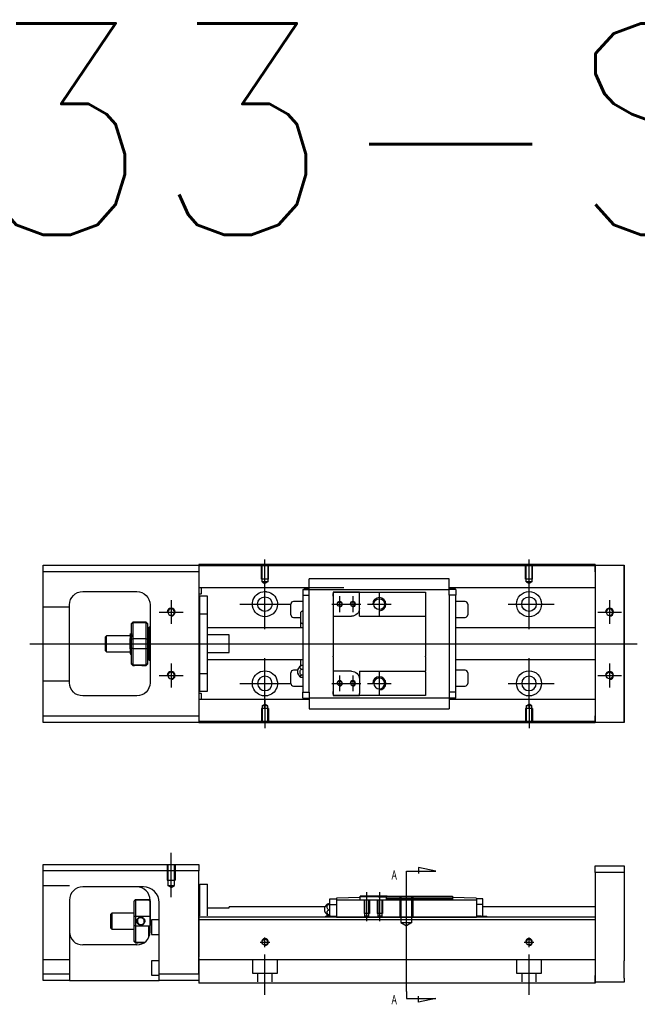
# Model space of a CAD drawing. Header units: millimetres. Extents: x -202 to 3135, y -1537 to 860.
# Tile 14 of 14: x -51 to 183, y -252 to 121. Entities that reach past the tile are written whole.
import ezdxf
from ezdxf.lldxf.tags import DXFTag

# ---------------------------------------------------------------- set-up
doc = ezdxf.new("R2010")
doc.units = ezdxf.units.MM
doc.layers.get('0').update_dxf_attribs({"linetype": 'CONTINUOUS'})
doc.styles.add('CHN', font='msjhbd.ttf')
doc.styles.get("Standard").update_dxf_attribs({"font": 'txt.shx', "height": 0.5})
tags = doc.linetypes.add('DASHED', pattern=[25.72, 12.86, -12.86]).pattern_tags.tags
tags[6:7] = [DXFTag(74, 4), DXFTag(75, 0), DXFTag(340, '0'), DXFTag(46, 0.0), DXFTag(50, 0.0), DXFTag(44, 0.0), DXFTag(45, 0.0)]
tags[4:5] = [DXFTag(74, 4), DXFTag(75, 0), DXFTag(340, '0'), DXFTag(46, 0.0), DXFTag(50, 0.0), DXFTag(44, 0.0), DXFTag(45, 0.0)]
tags = doc.linetypes.add('HIDDEN', pattern=[0.5, 0.25, -0.25]).pattern_tags.tags
tags[6:7] = [DXFTag(74, 4), DXFTag(75, 0), DXFTag(340, '0'), DXFTag(46, 0.0), DXFTag(50, 0.0), DXFTag(44, 0.0), DXFTag(45, 0.0)]
tags[4:5] = [DXFTag(74, 4), DXFTag(75, 0), DXFTag(340, '0'), DXFTag(46, 0.0), DXFTag(50, 0.0), DXFTag(44, 0.0), DXFTag(45, 0.0)]

msp = doc.modelspace()

# ---------------------------------------------------------------- linework, layer by layer
at = {"linetype": 'Continuous'}
for p, q in [((74.42, -85.62), (17.28, -85.62)), ((17.28, -85.62), (17.28, -85.92)), ((167.28, -85.62), (74.42, -85.62)), ((167.28, -85.62), (167.28, -85.92)), ((-41.72, -88.42), (-41.72, -85.92)), ((-41.72, -85.92), (17.28, -85.92)), ((17.28, -88.42), (-41.72, -88.42)), ((-41.72, -142.92), (-41.72, -88.42)), ((17.28, -85.92), (17.28, -88.42)), ((74.29, -86.12), (17.28, -86.12)), ((17.28, -88.42), (17.28, -142.92)), ((167.28, -86.12), (74.29, -86.12)), ((167.28, -88.42), (167.28, -85.92)), ((167.28, -85.92), (178.28, -85.92)), ((167.28, -88.42), (167.28, -142.92)), ((178.28, -85.92), (178.28, -88.42)), ((178.28, -85.92), (178.28, -85.92)), ((178.28, -85.92), (178.28, -85.92)), ((178.28, -85.92), (178.28, -89.73)), ((178.28, -89.73), (178.28, -85.92)), ((178.28, -85.92), (178.28, -89.73)), ((178.28, -88.42), (178.28, -86.92)), ((178.28, -89.73), (178.28, -86.92)), ((178.28, -88.42), (178.28, -142.92)), ((178.28, -142.92), (178.28, -88.42)), ((59.08, -94.77), (59.08, -91.06)), ((112.08, -91.06), (59.08, -91.06)), ((112.08, -91.06), (59.08, -91.06)), ((112.08, -91.19), (112.08, -91.06)), ((112.08, -94.77), (112.08, -91.19)), ((-26.72, -95.92), (-6.22, -95.92)), ((72.15, -94.45), (17.28, -94.45)), ((17.28, -96.73), (18.08, -96.73)), ((18.28, -96.53), (18.28, -94.45)), ((59.08, -94.45), (55.71, -94.45)), ((56.58, -95.1), (56.58, -97.3)), ((56.58, -95.1), (59.08, -95.1)), ((57.23, -94.9), (57.23, -94.45)), ((57.23, -94.9), (59.08, -94.9)), ((59.08, -95.1), (59.08, -94.77)), ((59.08, -96.1), (59.08, -95.1)), ((59.08, -95.1), (112.08, -95.1)), ((59.08, -97.3), (59.08, -96.1)), ((68.08, -96.1), (68.08, -97.6)), ((78.08, -96.1), (68.08, -96.1)), ((68.08, -96.1), (78.08, -96.1)), ((68.08, -97.6), (68.08, -96.6)), ((78.08, -96.1), (103.08, -96.1)), ((78.08, -96.8), (78.08, -96.1)), ((78.08, -102.27), (78.08, -96.8)), ((103.08, -96.1), (103.08, -97.1)), ((167.28, -94.45), (112.08, -94.45)), ((115.45, -94.45), (112.08, -94.45)), ((112.08, -95.1), (112.08, -94.77)), ((114.26, -94.8), (112.08, -94.8)), ((114.58, -95.1), (112.08, -95.1)), ((112.08, -96.1), (112.08, -95.1)), ((112.08, -97.3), (112.08, -96.1)), ((114.26, -94.8), (114.26, -94.45)), ((114.58, -95.1), (114.58, -97.3)), ((20.58, -97.67), (17.58, -97.67)), ((20.58, -97.67), (17.58, -97.67)), ((17.58, -104.36), (17.58, -97.67)), ((17.58, -104.36), (17.58, -97.67)), ((20.58, -104.36), (20.58, -97.67)), ((20.58, -104.36), (20.58, -97.67)), ((56.58, -99.67), (53.08, -99.67)), ((56.58, -97.3), (59.08, -97.3)), ((56.58, -97.3), (56.58, -134.04)), ((59.08, -97.77), (59.08, -97.3)), ((59.08, -97.77), (59.08, -97.34)), ((59.08, -133.56), (59.08, -97.77)), ((68.08, -97.6), (68.08, -105.27)), ((103.08, -97.1), (103.08, -104.97)), ((112.08, -97.3), (112.08, -97.77)), ((114.58, -97.3), (112.08, -97.3)), ((112.08, -97.34), (112.08, -97.77)), ((112.08, -97.77), (112.08, -133.56)), ((114.58, -134.04), (114.58, -97.3)), ((118.08, -99.67), (114.58, -99.67)), ((-31.72, -130.42), (-31.72, -100.92)), ((-1.22, -100.92), (-1.22, -130.42)), ((17.58, -126.98), (17.58, -104.36)), ((17.58, -104.36), (20.58, -104.36)), ((17.58, -126.98), (17.58, -104.36)), ((20.58, -126.98), (20.58, -104.36)), ((20.58, -126.98), (20.58, -104.36)), ((52.08, -104.67), (52.08, -100.67)), ((55.93, -107.59), (55.93, -103.74)), ((78.08, -105.27), (78.08, -102.27)), ((119.08, -100.67), (119.08, -104.67)), ((-7.72, -107.47), (-8.22, -107.97)), ((-8.22, -108.15), (-8.22, -107.97)), ((-2.72, -107.47), (-7.72, -107.47)), ((-7.72, -107.47), (-7.72, -107.7)), ((-7.72, -107.7), (-7.72, -113.74)), ((-2.72, -107.7), (-7.72, -107.7)), ((-2.22, -107.97), (-2.72, -107.47)), ((-2.72, -107.7), (-2.72, -107.47)), ((-2.72, -113.74), (-2.72, -107.7)), ((-2.22, -107.97), (-2.22, -108.15)), ((17.58, -104.92), (17.28, -104.92)), ((17.58, -104.92), (17.28, -104.92)), ((53.08, -105.67), (55.93, -105.67)), ((55.93, -109.67), (55.93, -107.59)), ((55.93, -109.67), (55.93, -107.59)), ((55.93, -109.67), (55.93, -107.59)), ((68.08, -105.27), (68.08, -110.67)), ((68.08, -105.27), (75.08, -105.27)), ((78.08, -105.27), (103.08, -105.27)), ((103.08, -104.97), (103.08, -105.27)), ((103.08, -105.27), (103.08, -110.67)), ((114.58, -105.67), (118.08, -105.67)), ((-8.22, -113.99), (-8.22, -108.15)), ((-2.22, -108.15), (-2.22, -113.99)), ((-1.72, -109.67), (-2.22, -109.67)), ((-1.72, -115.67), (-1.72, -109.67)), ((-1.72, -109.77), (-1.72, -121.57)), ((56.58, -109.67), (20.58, -109.67)), ((68.08, -110.67), (68.08, -110.97)), ((68.08, -110.97), (68.08, -120.37)), ((103.08, -110.67), (103.08, -110.97)), ((103.08, -110.97), (103.08, -120.37)), ((167.28, -109.67), (114.58, -109.67)), ((-17.72, -112.67), (-18.22, -113.17)), ((-18.22, -113.17), (-18.22, -113.17)), ((-18.22, -113.17), (-18.22, -118.17)), ((-8.72, -112.67), (-17.72, -112.67)), ((-17.72, -118.67), (-17.72, -112.67)), ((-8.72, -117.65), (-8.72, -113.7)), ((-8.34, -112.17), (-8.59, -112.17)), ((-8.22, -115.67), (-8.22, -113.99)), ((-7.72, -113.74), (-7.72, -115.67)), ((-7.72, -113.74), (-2.72, -113.74)), ((-2.72, -115.67), (-2.72, -113.74)), ((-2.22, -113.99), (-2.22, -117.35)), ((28.78, -112.35), (20.58, -112.35)), ((28.78, -118.99), (28.78, -112.35)), ((-18.22, -118.17), (-17.72, -118.67)), ((-17.72, -118.67), (-8.72, -118.67)), ((-8.22, -117.35), (-8.22, -115.67)), ((-8.22, -123.18), (-8.22, -117.35)), ((-7.72, -115.67), (-7.72, -117.6)), ((-7.72, -117.6), (-7.72, -123.64)), ((-2.72, -117.6), (-7.72, -117.6)), ((-2.72, -117.6), (-2.72, -115.67)), ((-2.72, -123.64), (-2.72, -117.6)), ((-2.22, -117.35), (-2.22, -123.18)), ((-1.72, -115.67), (-1.72, -121.67)), ((20.58, -118.99), (28.78, -118.99)), ((-8.55, -119.67), (-8.39, -119.67)), ((-2.22, -121.67), (-1.72, -121.67)), ((20.58, -121.67), (56.58, -121.67)), ((55.93, -124), (55.93, -121.67)), ((68.08, -120.67), (68.08, -120.37)), ((68.08, -120.67), (68.08, -126.07)), ((103.08, -120.67), (103.08, -120.37)), ((103.08, -120.67), (103.08, -126.07)), ((114.58, -121.67), (167.28, -121.67)), ((-8.22, -123.37), (-8.22, -123.18)), ((-8.22, -123.37), (-7.72, -123.87)), ((-7.72, -123.64), (-7.72, -123.87)), ((-7.72, -123.64), (-2.72, -123.64)), ((-7.72, -123.87), (-7.22, -123.87)), ((-4.21, -123.87), (-2.72, -123.87)), ((-2.72, -123.87), (-2.22, -123.37)), ((-2.72, -123.87), (-2.72, -123.64)), ((-2.22, -123.18), (-2.22, -123.37)), ((17.28, -126.42), (17.58, -126.42)), ((17.28, -126.42), (17.58, -126.42)), ((52.08, -130.67), (52.08, -126.67)), ((54.63, -125.67), (53.08, -125.67)), ((56.58, -123.87), (56.12, -123.87)), ((56.12, -125.23), (56.58, -125.23)), ((75.08, -126.07), (68.08, -126.07)), ((68.08, -126.07), (68.08, -133.74)), ((78.08, -126.07), (78.08, -129.07)), ((78.08, -126.07), (103.08, -126.07)), ((103.08, -126.37), (103.08, -126.07)), ((103.08, -126.37), (103.08, -134.24)), ((118.08, -125.67), (114.58, -125.67)), ((119.08, -126.67), (119.08, -130.67)), ((17.58, -126.98), (20.58, -126.98)), ((17.58, -133.67), (17.58, -126.98)), ((17.58, -133.67), (17.58, -126.98)), ((20.58, -133.67), (20.58, -126.98)), ((20.58, -133.67), (20.58, -126.98)), ((56.58, -127.52), (56.12, -127.52)), ((56.58, -128.47), (56.12, -128.47)), ((78.08, -129.07), (78.08, -134.54)), ((17.58, -133.67), (20.58, -133.67)), ((17.58, -133.67), (20.58, -133.67)), ((53.08, -131.67), (56.58, -131.67)), ((56.58, -136.24), (56.58, -134.04)), ((56.58, -134.04), (59.08, -134.04)), ((59.08, -134.04), (59.08, -133.56)), ((59.08, -134), (59.08, -133.56)), ((59.08, -134.04), (59.08, -135.24)), ((68.08, -133.74), (68.08, -135.24)), ((68.08, -134.74), (68.08, -133.74)), ((112.08, -133.56), (112.08, -134)), ((112.08, -133.56), (112.08, -134.04)), ((112.08, -134.04), (112.08, -135.24)), ((114.58, -134.04), (112.08, -134.04)), ((114.58, -131.67), (118.08, -131.67)), ((114.58, -136.24), (114.58, -134.04)), ((-6.22, -135.42), (-26.72, -135.42)), ((18.08, -134.51), (17.28, -134.51)), ((59.08, -136.79), (17.28, -136.79)), ((18.28, -136.79), (18.28, -134.71)), ((59.08, -136.79), (56.04, -136.79)), ((56.58, -136.24), (59.08, -136.24)), ((56.89, -136.54), (59.08, -136.54)), ((56.89, -136.54), (56.89, -136.79)), ((59.08, -135.24), (59.08, -136.24)), ((59.08, -136.24), (59.08, -136.57)), ((112.08, -136.24), (59.08, -136.24)), ((59.08, -136.57), (59.08, -140.15)), ((68.08, -135.24), (78.08, -135.24)), ((78.08, -135.24), (68.08, -135.24)), ((78.08, -135.24), (78.08, -134.54)), ((103.08, -135.24), (78.08, -135.24)), ((103.08, -134.24), (103.08, -135.24)), ((112.08, -135.24), (112.08, -136.24)), ((114.58, -136.24), (112.08, -136.24)), ((112.08, -136.24), (112.08, -136.57)), ((113.92, -136.44), (112.08, -136.44)), ((112.08, -136.57), (112.08, -140.15)), ((167.28, -136.79), (112.08, -136.79)), ((115.12, -136.79), (112.08, -136.79)), ((113.92, -136.44), (113.92, -136.79)), ((59.08, -140.15), (59.08, -140.28)), ((59.08, -140.28), (112.08, -140.28)), ((59.08, -140.28), (112.08, -140.28)), ((112.08, -140.15), (112.08, -140.28)), ((178.28, -141.61), (178.28, -145.42)), ((178.28, -144.42), (178.28, -141.61)), ((178.28, -141.61), (178.28, -145.42)), ((178.28, -145.42), (178.28, -141.61)), ((-41.72, -145.42), (-41.72, -142.92)), ((-41.72, -142.92), (17.28, -142.92)), ((17.28, -142.92), (17.28, -145.42)), ((59.16, -145.12), (17.28, -145.12)), ((167.28, -145.12), (59.16, -145.12)), ((167.28, -145.42), (167.28, -142.92)), ((178.28, -144.42), (178.28, -142.92)), ((178.28, -142.92), (178.28, -145.42)), ((17.28, -145.42), (-41.72, -145.42)), ((17.28, -145.42), (17.28, -145.62)), ((59.03, -145.62), (17.28, -145.62)), ((167.28, -145.62), (59.03, -145.62)), ((167.28, -145.42), (167.28, -145.62)), ((178.28, -145.42), (167.28, -145.42)), ((178.28, -145.42), (178.28, -145.42)), ((178.28, -145.42), (178.28, -145.42)), ((-41.72, -201.68), (-41.72, -199.18)), ((-41.72, -199.18), (17.28, -199.18)), ((17.28, -199.18), (17.28, -201.68)), ((167.28, -199.73), (178.28, -199.73)), ((167.28, -202.23), (167.28, -199.73)), ((178.28, -199.73), (178.28, -202.23)), ((17.28, -201.68), (-41.72, -201.68)), ((-41.72, -240.68), (-41.72, -201.68)), ((17.28, -240.68), (17.28, -201.68)), ((178.28, -202.23), (167.28, -202.23)), ((167.28, -202.23), (167.28, -241.23)), ((178.28, -202.23), (178.28, -220.23)), ((-3.88, -207.68), (-26.72, -207.68)), ((17.58, -206.68), (20.58, -206.68)), ((17.58, -218.63), (17.58, -206.68)), ((17.58, -206.68), (20.58, -206.68)), ((17.58, -218.63), (17.58, -206.68)), ((20.58, -218.63), (20.58, -206.68)), ((20.58, -218.63), (20.58, -206.68)), ((17.58, -209.93), (17.28, -209.93)), ((17.58, -209.93), (17.28, -209.93)), ((66.83, -214.43), (66.83, -212.23)), ((66.83, -212.23), (69.33, -212.23)), ((69.33, -212.23), (69.33, -212.16)), ((69.33, -212.23), (69.33, -212.73)), ((78.33, -211.73), (69.53, -211.96)), ((88.63, -211.23), (78.33, -211.23)), ((78.33, -211.53), (78.33, -211.23)), ((78.33, -211.73), (78.33, -211.53)), ((85.33, -211.53), (78.33, -211.53)), ((78.33, -212.73), (78.33, -211.73)), ((85.33, -211.53), (88.33, -211.53)), ((88.63, -211.23), (88.33, -211.53)), ((88.33, -212.23), (88.33, -211.53)), ((113.33, -212.23), (88.33, -212.23)), ((88.33, -212.73), (88.33, -212.23)), ((88.63, -211.23), (113.33, -211.23)), ((113.33, -211.23), (113.33, -212.23)), ((122.14, -211.96), (113.33, -211.73)), ((113.33, -212.23), (113.33, -212.73)), ((122.33, -212.16), (122.33, -212.23)), ((122.33, -212.23), (122.33, -212.73)), ((124.83, -212.23), (122.33, -212.23)), ((124.83, -214.43), (124.83, -212.23)), ((-31.72, -212.68), (-31.72, -240.68)), ((-7.22, -212.98), (-6.72, -212.48)), ((-7.22, -212.98), (-7.22, -213.17)), ((-7.22, -219), (-7.22, -213.17)), ((-6.72, -212.48), (-6.72, -212.71)), ((-6.72, -212.48), (-1.72, -212.48)), ((-6.72, -212.71), (-6.72, -218.75)), ((-1.72, -212.71), (-6.72, -212.71)), ((-1.22, -212.98), (-1.72, -212.48)), ((-1.72, -212.71), (-1.72, -212.48)), ((-1.22, -224.68), (-1.22, -212.68)), ((-1.22, -212.98), (-1.22, -213.17)), ((-1.22, -213.17), (-1.22, -219)), ((2.28, -240.68), (2.28, -213.68)), ((20.58, -215.68), (28.78, -215.68)), ((65.04, -215.23), (28.78, -215.23)), ((28.78, -215.68), (28.78, -215.23)), ((66.37, -214.12), (66.83, -214.12)), ((66.83, -214.36), (66.37, -214.36)), ((66.83, -214.43), (69.33, -214.43)), ((66.83, -217.73), (66.83, -214.43)), ((69.33, -212.73), (69.33, -217.23)), ((122.33, -212.73), (69.33, -212.73)), ((122.33, -212.73), (122.33, -217.23)), ((122.33, -214.43), (122.33, -217.7)), ((124.83, -214.43), (122.33, -214.43)), ((124.83, -217.73), (124.83, -214.43)), ((167.28, -215.23), (124.83, -215.23)), ((125.11, -215.23), (124.83, -215.23)), ((-15.72, -217.68), (-16.22, -218.18)), ((-16.22, -218.18), (-16.22, -220.68)), ((-7.22, -217.68), (-15.72, -217.68)), ((-15.72, -217.68), (-15.72, -223.68)), ((-7.22, -222.36), (-7.22, -219)), ((-6.72, -218.75), (-6.72, -222.61)), ((-6.72, -218.75), (-1.72, -218.75)), ((-1.22, -219), (-1.22, -222.36)), ((91.53, -219.18), (17.28, -219.18)), ((65.45, -218.73), (65.33, -218.73)), ((65.33, -219.18), (65.33, -218.73)), ((67.15, -218.73), (65.45, -218.73)), ((65.45, -218.73), (65.45, -219.18)), ((66.83, -216.47), (66.37, -216.47)), ((66.83, -218.34), (66.37, -218.34)), ((66.83, -218.73), (66.83, -217.73)), ((67.15, -218.73), (69.33, -218.73)), ((67.15, -218.73), (67.15, -219.18)), ((69.33, -217.23), (69.33, -219)), ((69.33, -219), (69.33, -219.16)), ((69.33, -219.16), (122.33, -219.16)), ((69.33, -219.16), (69.33, -219.18)), ((167.28, -219.18), (91.53, -219.18)), ((122.33, -217.7), (122.33, -219)), ((124.18, -218.73), (122.33, -218.73)), ((122.33, -219), (122.33, -219.15)), ((122.33, -219.16), (122.33, -219.18)), ((124.18, -218.73), (126.22, -218.73)), ((124.18, -218.73), (124.18, -219.18)), ((124.83, -218.73), (124.83, -217.73)), ((126.22, -218.73), (126.33, -218.73)), ((126.22, -218.73), (126.22, -219.18)), ((126.33, -219.18), (126.33, -218.73)), ((-16.22, -220.68), (-16.22, -223.18)), ((-16.22, -223.18), (-15.72, -223.68)), ((-7.22, -228.2), (-7.22, -222.36)), ((-6.72, -222.61), (-6.72, -228.65)), ((-1.72, -222.61), (-6.72, -222.61)), ((-1.72, -226.86), (-1.72, -222.61)), ((2.28, -220.18), (-0.72, -220.18)), ((-0.72, -220.18), (-0.72, -225.68)), ((167.28, -220.18), (17.28, -220.18)), ((167.28, -220.18), (167.28, -234.88)), ((-15.72, -223.68), (-7.22, -223.68)), ((-0.72, -225.68), (2.28, -225.68)), ((178.28, -226.73), (178.28, -235.73)), ((-6.22, -229.68), (-26.72, -229.68)), ((-7.22, -228.38), (-7.22, -228.2)), ((-7.22, -228.38), (-6.72, -228.88)), ((-6.72, -228.65), (-6.72, -228.88)), ((-6.72, -228.65), (-3.18, -228.65)), ((-6.72, -228.88), (-6.23, -228.88)), ((2.28, -235.68), (-0.72, -235.68)), ((-0.72, -235.68), (-0.72, -241.18)), ((17.28, -234.83), (17.28, -241.63)), ((87.37, -235.38), (17.28, -235.38)), ((167.28, -235.38), (87.37, -235.38)), ((167.28, -234.88), (167.28, -235.38)), ((167.28, -235.38), (167.28, -242.18)), ((-41.72, -240.68), (-31.72, -240.68)), ((-41.72, -243.18), (-41.72, -240.68)), ((-31.72, -240.68), (-31.72, -243.18)), ((-0.72, -241.18), (2.28, -241.18)), ((2.28, -243.18), (2.28, -240.68)), ((2.28, -240.68), (17.28, -240.68)), ((17.28, -241.63), (17.28, -244.18)), ((167.28, -243.73), (167.28, -241.23)), ((167.28, -242.18), (167.28, -244.18)), ((178.28, -242.23), (178.28, -243.73)), ((-31.72, -243.18), (-41.72, -243.18)), ((-31.72, -243.18), (2.28, -243.18)), ((17.28, -243.18), (2.28, -243.18)), ((85.12, -244.18), (17.28, -244.18)), ((167.28, -244.18), (85.12, -244.18)), ((178.28, -243.73), (167.28, -243.73))]:
    msp.add_line(p, q, dxfattribs=at)
for p, q in [((42.28, -94.84), (42.28, -83.72)), ((142.28, -92.84), (142.28, -83.72)), ((42.28, -110.19), (42.28, -91.14)), ((142.28, -110.19), (142.28, -91.14)), ((85.58, -96.17), (85.58, -105.17)), ((6.78, -99.17), (6.78, -108.17)), ((70.58, -97.67), (70.58, -103.67)), ((75.58, -97.67), (75.58, -103.67)), ((172.78, -99.17), (172.78, -108.17)), ((2.28, -103.67), (11.28, -103.67)), ((32.76, -100.67), (51.81, -100.67)), ((67.58, -100.67), (73.58, -100.67)), ((72.58, -100.67), (78.58, -100.67)), ((81.08, -100.67), (90.08, -100.67)), ((134.33, -100.67), (151.81, -100.67)), ((168.28, -103.67), (177.28, -103.67)), ((-46.72, -115.67), (66.71, -115.67)), ((66.71, -115.67), (183.28, -115.67)), ((42.28, -140.19), (42.28, -121.14)), ((142.28, -140.19), (142.28, -121.14)), ((6.78, -123.17), (6.78, -132.17)), ((85.58, -126.17), (85.58, -135.17)), ((172.78, -123.17), (172.78, -132.17)), ((2.28, -127.67), (11.28, -127.67)), ((70.58, -127.67), (70.58, -133.67)), ((75.58, -127.67), (75.58, -133.67)), ((168.28, -127.67), (177.28, -127.67)), ((32.76, -130.67), (51.81, -130.67)), ((67.58, -130.67), (73.58, -130.67)), ((72.58, -130.67), (78.58, -130.67)), ((81.08, -130.67), (90.08, -130.67)), ((134.33, -130.67), (151.81, -130.67)), ((42.28, -136.5), (42.28, -147.62)), ((142.28, -138.5), (142.28, -147.62)), ((106.98, -201.79), (100.39, -200.36)), ((100.39, -200.36), (100.39, -202.59)), ((95.83, -201.79), (106.98, -201.79)), ((95.83, -204.43), (95.83, -201.79)), ((95.83, -247.3), (95.83, -204.43)), ((95.83, -224.23), (95.83, -208.23)), ((80.83, -220.73), (80.83, -209.73)), ((85.83, -220.73), (85.83, -209.73)), ((95.83, -247.3), (95.83, -249.94)), ((100.39, -251.37), (100.39, -249.14)), ((95.83, -249.94), (106.98, -249.94)), ((106.98, -249.94), (100.39, -251.37))]:
    msp.add_line(p, q)
at = {"linetype": 'DASHED'}
for p, q in [((17.28, -85.92), (17.28, -86.12)), ((17.28, -86.12), (17.28, -87.12)), ((17.28, -87.12), (17.28, -93.45)), ((167.28, -85.92), (167.28, -86.12)), ((167.28, -85.92), (167.28, -88.42)), ((167.28, -86.12), (167.28, -87.12)), ((167.28, -87.12), (167.28, -93.45)), ((17.28, -93.45), (17.28, -94.45)), ((17.28, -94.45), (17.28, -95.99)), ((17.28, -95.99), (17.28, -99.55)), ((59.08, -95.2), (59.08, -95.2)), ((112.08, -95.2), (112.08, -95.2)), ((167.28, -93.45), (167.28, -94.45)), ((167.28, -94.45), (167.28, -95.99)), ((167.28, -95.99), (167.28, -99.55)), ((17.28, -99.55), (17.28, -101.47)), ((167.28, -99.55), (167.28, -101.47)), ((17.28, -101.47), (17.28, -129.77)), ((167.28, -101.47), (167.28, -105.17)), ((-8.59, -112.17), (-8.6, -112.17)), ((55.93, -124.09), (55.93, -121.67)), ((55.93, -124.09), (55.93, -124)), ((167.28, -126.17), (167.28, -129.77)), ((17.28, -129.77), (17.28, -131.69)), ((167.28, -129.77), (167.28, -131.69)), ((17.28, -131.69), (17.28, -135.25)), ((167.28, -131.69), (167.28, -135.25)), ((17.28, -135.25), (17.28, -136.79)), ((17.28, -136.79), (17.28, -137.79)), ((17.28, -137.79), (17.28, -144.12)), ((59.08, -136.14), (59.08, -136.14)), ((112.08, -136.14), (112.08, -136.14)), ((167.28, -135.25), (167.28, -136.79)), ((167.28, -136.79), (167.28, -137.79)), ((167.28, -137.79), (167.28, -144.12)), ((17.28, -144.12), (17.28, -145.12)), ((17.28, -145.12), (17.28, -145.42)), ((167.28, -142.92), (167.28, -145.42)), ((167.28, -144.12), (167.28, -145.12)), ((167.28, -145.12), (167.28, -145.42)), ((-3.72, -207.68), (-3.88, -207.68)), ((66.83, -212.23), (66.83, -212.23)), ((69.33, -212.23), (69.33, -212.23)), ((69.33, -212.33), (69.33, -212.33)), ((122.33, -212.23), (122.33, -212.23)), ((122.33, -212.33), (122.33, -212.33)), ((124.83, -212.23), (124.83, -212.23)), ((69.33, -212.73), (69.33, -214.43)), ((122.33, -212.73), (122.33, -214.43)), ((17.28, -218.63), (17.28, -219.63)), ((17.28, -219.63), (17.28, -234.33)), ((167.28, -219.18), (167.28, -220.18)), ((17.28, -240.68), (17.28, -243.18))]:
    msp.add_line(p, q, dxfattribs=at)
at = {"linetype": 'DASHED', "ltscale": 0.1}
for p, q in [((40.98, -91.22), (40.98, -86.22)), ((41.21, -92.22), (41.21, -86.22)), ((43.36, -86.22), (43.36, -92.22)), ((43.58, -91.22), (43.58, -86.22)), ((140.98, -91.22), (140.98, -86.22)), ((141.21, -92.22), (141.21, -86.22)), ((143.36, -86.22), (143.36, -92.22)), ((143.58, -91.22), (143.58, -86.22)), ((43.58, -91.22), (40.98, -91.22)), ((43.36, -92.22), (41.21, -92.22)), ((41.21, -92.22), (42.28, -92.84)), ((43.36, -92.22), (42.28, -92.84)), ((143.58, -91.22), (140.98, -91.22)), ((143.36, -92.22), (141.21, -92.22)), ((141.21, -92.22), (142.28, -92.84)), ((143.36, -92.22), (142.28, -92.84)), ((-31.72, -101.81), (-41.72, -101.81)), ((-31.72, -129.81), (-41.72, -129.81)), ((43.58, -140.12), (40.98, -140.12)), ((40.98, -140.12), (40.98, -145.12)), ((41.21, -139.12), (42.28, -138.5)), ((41.21, -139.12), (41.21, -145.12)), ((43.36, -139.12), (41.21, -139.12)), ((43.36, -139.12), (42.28, -138.5)), ((43.36, -145.12), (43.36, -139.12)), ((43.58, -140.12), (43.58, -145.12)), ((143.58, -140.12), (140.98, -140.12)), ((140.98, -140.12), (140.98, -145.12)), ((141.21, -139.12), (142.28, -138.5)), ((141.21, -139.12), (141.21, -145.12)), ((143.36, -139.12), (141.21, -139.12)), ((143.36, -139.12), (142.28, -138.5)), ((143.36, -145.12), (143.36, -139.12)), ((143.58, -140.12), (143.58, -145.12)), ((5.28, -199.18), (5.28, -205.18)), ((5.56, -199.18), (5.56, -207.18)), ((8.01, -207.18), (8.01, -199.18)), ((8.28, -199.18), (8.28, -205.18)), ((-31.72, -207.32), (-41.72, -207.32)), ((5.28, -205.18), (8.28, -205.18)), ((6.78, -207.88), (5.56, -207.17)), ((5.56, -207.18), (8.01, -207.18)), ((6.78, -207.88), (8.01, -207.17)), ((-31.72, -235.32), (-41.72, -235.32)), ((37.53, -235.38), (37.53, -240.33)), ((47.03, -240.33), (47.03, -235.38)), ((137.53, -235.38), (137.53, -240.33)), ((147.03, -240.33), (147.03, -235.38)), ((37.53, -240.33), (47.03, -240.33)), ((39.53, -240.33), (39.53, -243.63)), ((45.03, -243.63), (45.03, -240.33)), ((137.53, -240.33), (147.03, -240.33)), ((139.53, -240.33), (139.53, -243.63)), ((145.03, -243.63), (145.03, -240.33))]:
    msp.add_line(p, q, dxfattribs=at)
at = {"ltscale": 0.5}
for p, q in [((6.78, -211.6), (6.78, -194.77)), ((42.28, -230.5), (42.28, -226.83)), ((142.28, -230.5), (142.28, -226.83)), ((40.48, -228.63), (44.08, -228.63)), ((140.48, -228.63), (144.08, -228.63)), ((42.28, -248.63), (42.28, -233.27)), ((142.28, -248.63), (142.28, -233.27))]:
    msp.add_line(p, q, dxfattribs=at)
at = {"linetype": 'HIDDEN', "ltscale": 3}
for p, q in [((88.33, -211.53), (113.33, -211.53)), ((93.33, -211.23), (93.33, -219.23)), ((93.76, -211.23), (93.76, -221.23)), ((97.9, -221.23), (97.9, -211.23)), ((98.33, -211.23), (98.33, -219.23)), ((79.83, -212.73), (79.83, -217.73)), ((80.01, -212.73), (80.01, -218.73)), ((81.66, -218.73), (81.66, -212.73)), ((81.83, -212.73), (81.83, -217.73)), ((84.83, -212.73), (84.83, -217.73)), ((85.01, -212.73), (85.01, -218.73)), ((86.66, -218.73), (86.66, -212.73)), ((86.83, -212.73), (86.83, -217.73)), ((81.83, -217.73), (79.83, -217.73)), ((81.66, -218.73), (80.01, -218.73)), ((80.01, -218.73), (80.83, -219.21)), ((81.66, -218.73), (80.83, -219.21)), ((86.83, -217.73), (84.83, -217.73)), ((86.66, -218.73), (85.01, -218.73)), ((85.01, -218.73), (85.83, -219.21)), ((86.66, -218.73), (85.83, -219.21)), ((93.33, -219.23), (98.33, -219.23)), ((93.76, -221.23), (97.9, -221.23)), ((93.76, -221.23), (95.83, -222.43)), ((97.9, -221.23), (95.83, -222.43))]:
    msp.add_line(p, q, dxfattribs=at)
at = {"linetype": 'Continuous'}
for centre, radius in [((142.28, -100.67), 4.75), ((42.28, -100.67), 2.75), ((70.58, -100.67), 0.825), ((85.58, -100.67), 2.07), ((142.28, -100.67), 2.75), ((142.28, -130.67), 4.75), ((172.78, -127.67), 1.23), ((70.58, -130.67), 0.825), ((42.28, -228.63), 1.07), ((142.28, -228.63), 1.07)]:
    msp.add_circle(centre, radius, dxfattribs=at)
at = {"linetype": 'Continuous', "extrusion": (0, 0, -1)}
for centre, radius in [((-75.58, -100.67), 0.825), ((-6.78, -103.67), 1.23), ((-172.78, -103.67), 1.23), ((-6.78, -127.67), 1.23), ((-42.28, -130.67), 2.75), ((-75.58, -130.67), 0.825), ((-85.58, -130.67), 2.07), ((-142.28, -130.67), 2.75)]:
    msp.add_circle(centre, radius, dxfattribs=at)
for centre, radius, start, end in [((26.72, -100.92), 5, 0, 90), ((6.22, -100.92), 5, 90, 180), ((-42.28, -100.67), 4.75, 13.6191, 80.1049), ((-42.28, -100.67), 4.75, 99.8951, 166.3809), ((-42.28, -100.67), 4.75, 189.6765, 350.3235), ((-75.08, -102.27), 3, 180.0001, 270), ((-42.28, -130.67), 4.75, 10.8558, 169.1442), ((-75.08, -129.07), 3, 90, 180), ((26.72, -130.42), 5, 270, 0), ((6.22, -130.42), 5, 180, 270), ((-42.28, -130.67), 4.75, 285.2319, 347.572), ((-42.28, -130.67), 4.75, 192.428, 254.7681)]:
    msp.add_arc(centre, radius, start, end, dxfattribs=at)
at = {"linetype": 'Continuous'}
for centre, radius, start, end in [((18.08, -96.53), 0.2, 270, 0), ((53.08, -100.67), 1, 90, 180), ((118.08, -100.67), 1, 0, 90), ((58.07, -105.62), 2.85, 121.5132, 138.6569), ((53.08, -104.67), 1, 180, 270), ((58.07, -105.7), 2.85, 221.3431, 238.4868), ((118.08, -104.67), 1, 270, 0), ((-1.22, -109.77), 0.5, 90, 180), ((-1.22, -121.57), 0.5, 180, 270), ((53.08, -126.67), 1, 90, 180), ((57.08, -126.17), 2.5, 118.2701, 180), ((57.08, -126.17), 2.5, 180, 241.7734), ((118.08, -126.67), 1, 0, 90), ((53.08, -130.67), 1, 180, 270), ((118.08, -130.67), 1, 270, 0), ((18.08, -134.71), 0.2, 0, 90), ((-26.72, -212.68), 5, 90, 180), ((-6.22, -212.68), 5, 0, 90), ((69.53, -212.16), 0.2, 91.5, 180), ((122.13, -212.16), 0.2, 0, 88.5), ((67.33, -216.23), 2.5, 126.4021, 180), ((68.32, -216.19), 2.85, 121.5132, 134.2433), ((67.33, -216.23), 2.5, 180, 233.5675), ((-26.72, -224.68), 5, 180, 270), ((-6.22, -224.68), 5, 270, 0)]:
    msp.add_arc(centre, radius, start, end, dxfattribs=at)
for centre, radius in [((70.58, -100.67), 1), ((75.58, -100.67), 1), ((85.58, -100.67), 2.5), ((6.78, -103.67), 1.5), ((172.78, -103.67), 1.5), ((6.78, -127.67), 1.5), ((172.78, -127.67), 1.5), ((70.58, -130.67), 1), ((75.58, -130.67), 1), ((85.58, -130.67), 2.5), ((42.28, -228.63), 1.3), ((142.28, -228.63), 1.3)]:
    msp.add_arc(centre, radius, 270, 180)
at = {"linetype": 'DASHED'}
for centre, radius, start, end in [((-3.72, -213.68), 6, 0, 90), ((68.32, -216.19), 2.85, 134.2433, 138.6569)]:
    msp.add_arc(centre, radius, start, end, dxfattribs=at)
at = {"linetype": 'Continuous'}
msp.add_ellipse((-3.72, -213.68), major_axis=(0, 6), ratio=1, start_param=4.712389, end_param=6.283185, dxfattribs=at)
for points, knots in [([(178.28, -89.73), (178.28, -89.91), (178.28, -90.09), (178.28, -90.45), (178.28, -90.62), (178.28, -90.96), (178.28, -91.13), (178.28, -91.45), (178.28, -91.6), (178.28, -91.88), (178.28, -92.01), (178.28, -92.25), (178.28, -92.37), (178.28, -92.56), (178.28, -92.65), (178.28, -92.79), (178.28, -92.85), (178.28, -92.93), (178.28, -92.96), (178.28, -92.99), (178.28, -92.99), (178.28, -92.95), (178.28, -92.92), (178.28, -92.83), (178.28, -92.77), (178.28, -92.62), (178.28, -92.53), (178.28, -92.33), (178.28, -92.22), (178.28, -91.97), (178.28, -91.84), (178.28, -91.55), (178.28, -91.4), (178.28, -91.08), (178.28, -90.91), (178.28, -90.74), (178.28, -90.42), (178.28, -90.07), (178.28, -89.73)], [0, 0, 0, 0, 0.052893, 0.052893, 0.105785, 0.105785, 0.158678, 0.158678, 0.211571, 0.211571, 0.264464, 0.264464, 0.317356, 0.317356, 0.370249, 0.370249, 0.423142, 0.423142, 0.476034, 0.476034, 0.528927, 0.528927, 0.58182, 0.58182, 0.634712, 0.634712, 0.687605, 0.687605, 0.740498, 0.740498, 0.793391, 0.793391, 0.846283, 0.846283, 0.899176, 0.899176, 0.899176, 1, 1, 1, 1]), ([(178.28, -89.73), (178.28, -89.91), (178.28, -90.09), (178.28, -90.45), (178.28, -90.62), (178.28, -90.96), (178.28, -91.13), (178.28, -91.45), (178.28, -91.6), (178.28, -91.88), (178.28, -92.01), (178.28, -92.25), (178.28, -92.37), (178.28, -92.56), (178.28, -92.65), (178.28, -92.79), (178.28, -92.85), (178.28, -92.93), (178.28, -92.96), (178.28, -92.99), (178.28, -92.99), (178.28, -92.95), (178.28, -92.92), (178.28, -92.83), (178.28, -92.77), (178.28, -92.62), (178.28, -92.53), (178.28, -92.33), (178.28, -92.22), (178.28, -91.97), (178.28, -91.84), (178.28, -91.55), (178.28, -91.4), (178.28, -91.08), (178.28, -90.91), (178.28, -90.74), (178.28, -90.42), (178.28, -90.07), (178.28, -89.73)], [0, 0, 0, 0, 0.052893, 0.052893, 0.105785, 0.105785, 0.158678, 0.158678, 0.211571, 0.211571, 0.264464, 0.264464, 0.317356, 0.317356, 0.370249, 0.370249, 0.423142, 0.423142, 0.476034, 0.476034, 0.528927, 0.528927, 0.58182, 0.58182, 0.634712, 0.634712, 0.687605, 0.687605, 0.740498, 0.740498, 0.793391, 0.793391, 0.846283, 0.846283, 0.899176, 0.899176, 0.899176, 1, 1, 1, 1]), ([(41.46, -95.99), (41.88, -95.92), (42.31, -95.9), (42.85, -95.95), (42.97, -95.97), (43.1, -95.99)], [0, 0, 0, 0, 0.772987, 0.772987, 1, 1, 1, 1]), ([(-8.72, -111.96), (-8.72, -111.99), (-8.72, -112.08), (-8.72, -112.4), (-8.72, -112.63), (-8.72, -113.15), (-8.72, -113.41), (-8.72, -113.7)], [0, 0, 0, 0, 0.341605, 0.341605, 0.709042, 0.709042, 1, 1, 1, 1]), ([(-8.38, -119.67), (-8.39, -119.67), (-8.4, -119.66), (-8.42, -119.58), (-8.44, -119.44), (-8.48, -119.04), (-8.49, -118.77), (-8.53, -118.12), (-8.55, -117.74), (-8.59, -116.93), (-8.6, -116.48), (-8.64, -115.59), (-8.66, -115.13), (-8.69, -114.35), (-8.71, -114.01), (-8.72, -113.7)], [0, 0, 0, 0, 0.062674, 0.062674, 0.22432, 0.22432, 0.386002, 0.386002, 0.547651, 0.547651, 0.70934, 0.70934, 0.870988, 0.870988, 1, 1, 1, 1]), ([(-8.22, -118.18), (-8.24, -117.92), (-8.26, -117.6), (-8.29, -116.92), (-8.31, -116.53), (-8.34, -115.75), (-8.36, -115.35), (-8.4, -114.58), (-8.42, -114.21), (-8.45, -113.53), (-8.47, -113.23), (-8.5, -112.73), (-8.52, -112.52), (-8.56, -112.27), (-8.57, -112.2), (-8.58, -112.18)], [0, 0, 0, 0, 0.142488, 0.142488, 0.289539, 0.289539, 0.436554, 0.436554, 0.583581, 0.583581, 0.730615, 0.730615, 0.877631, 0.877631, 1, 1, 1, 1]), ([(-8.34, -112.17), (-8.33, -112.17), (-8.31, -112.22), (-8.27, -112.44), (-8.26, -112.62), (-8.23, -112.94), (-8.23, -113.04), (-8.22, -113.15)], [0, 0, 0, 0, 0.388824, 0.388824, 0.829994, 0.829994, 1, 1, 1, 1]), ([(-8.72, -117.65), (-8.72, -118.02), (-8.72, -118.35), (-8.72, -118.88), (-8.72, -119.08), (-8.72, -119.32), (-8.72, -119.39), (-8.72, -119.39)], [0, 0, 0, 0, 0.355488, 0.355488, 0.70353, 0.70353, 1, 1, 1, 1]), ([(-8.72, -117.65), (-8.7, -118.04), (-8.69, -118.4), (-8.65, -118.98), (-8.63, -119.22), (-8.59, -119.55), (-8.58, -119.65), (-8.56, -119.67), (-8.56, -119.67), (-8.55, -119.67)], [0, 0, 0, 0, 0.320659, 0.320659, 0.641321, 0.641321, 0.962057, 0.962057, 1, 1, 1, 1]), ([(-7.22, -123.87), (-7.22, -123.87), (-7.19, -123.86), (-7.08, -123.84), (-7, -123.83), (-6.78, -123.79), (-6.64, -123.78), (-6.35, -123.75), (-6.19, -123.73), (-5.86, -123.72), (-5.69, -123.72), (-5.36, -123.73), (-5.21, -123.74), (-4.92, -123.76), (-4.78, -123.78), (-4.55, -123.81), (-4.45, -123.83), (-4.3, -123.85), (-4.25, -123.86), (-4.22, -123.87), (-4.21, -123.87), (-4.21, -123.87)], [0, 0, 0, 0, 0.109357, 0.109357, 0.21915, 0.21915, 0.330451, 0.330451, 0.436162, 0.436162, 0.542186, 0.542186, 0.640015, 0.640015, 0.743853, 0.743853, 0.849113, 0.849113, 0.958413, 0.958413, 1, 1, 1, 1]), ([(56.12, -125.23), (55.99, -125.16), (55.88, -125.09), (55.71, -124.92), (55.64, -124.82), (55.58, -124.63), (55.57, -124.53), (55.61, -124.33), (55.67, -124.24), (55.82, -124.06), (55.92, -123.98), (56.07, -123.9), (56.09, -123.88), (56.12, -123.87)], [0, 0, 0, 0, 0.192078, 0.192078, 0.384156, 0.384156, 0.576234, 0.576234, 0.768312, 0.768312, 0.960389, 0.960389, 1, 1, 1, 1]), ([(56.12, -127.52), (55.99, -127.42), (55.88, -127.29), (55.71, -127), (55.64, -126.84), (55.58, -126.51), (55.57, -126.34), (55.61, -126.01), (55.67, -125.85), (55.82, -125.55), (55.92, -125.41), (56.07, -125.27), (56.09, -125.25), (56.12, -125.23)], [0, 0, 0, 0, 0.192078, 0.192078, 0.384156, 0.384156, 0.576234, 0.576234, 0.768312, 0.768312, 0.960389, 0.960389, 1, 1, 1, 1]), ([(56.12, -128.47), (55.99, -128.42), (55.88, -128.37), (55.71, -128.25), (55.64, -128.19), (55.58, -128.05), (55.57, -127.98), (55.61, -127.85), (55.67, -127.78), (55.82, -127.66), (55.92, -127.6), (56.07, -127.54), (56.09, -127.53), (56.12, -127.52)], [0, 0, 0, 0, 0.192078, 0.192078, 0.384156, 0.384156, 0.576234, 0.576234, 0.768312, 0.768312, 0.960389, 0.960389, 1, 1, 1, 1]), ([(43.53, -135.25), (43.13, -135.36), (42.7, -135.42), (41.86, -135.42), (41.44, -135.36), (41.03, -135.25)], [0, 0, 0, 0, 0.500461, 0.500461, 1, 1, 1, 1]), ([(178.28, -141.61), (178.28, -141.43), (178.28, -141.24), (178.28, -140.89), (178.28, -140.71), (178.28, -140.37), (178.28, -140.21), (178.28, -139.89), (178.28, -139.74), (178.28, -139.46), (178.28, -139.33), (178.28, -139.08), (178.28, -138.97), (178.28, -138.78), (178.28, -138.69), (178.28, -138.55), (178.28, -138.49), (178.28, -138.41), (178.28, -138.38), (178.28, -138.35), (178.28, -138.35), (178.28, -138.39), (178.28, -138.42), (178.28, -138.51), (178.28, -138.57), (178.28, -138.72), (178.28, -138.81), (178.28, -139.01), (178.28, -139.12), (178.28, -139.37), (178.28, -139.5), (178.28, -139.79), (178.28, -139.94), (178.28, -140.26), (178.28, -140.43), (178.28, -140.76), (178.28, -140.92), (178.28, -141.26), (178.28, -141.43), (178.28, -141.61)], [0, 0, 0, 0, 0.052926, 0.052926, 0.105852, 0.105852, 0.158778, 0.158778, 0.211704, 0.211704, 0.26463, 0.26463, 0.317556, 0.317556, 0.370482, 0.370482, 0.423408, 0.423408, 0.476333, 0.476333, 0.529259, 0.529259, 0.582185, 0.582185, 0.635111, 0.635111, 0.688037, 0.688037, 0.740963, 0.740963, 0.793889, 0.793889, 0.846815, 0.846815, 0.899741, 0.899741, 0.949242, 0.949242, 1, 1, 1, 1]), ([(178.28, -141.61), (178.28, -141.43), (178.28, -141.24), (178.28, -140.89), (178.28, -140.71), (178.28, -140.37), (178.28, -140.21), (178.28, -139.89), (178.28, -139.74), (178.28, -139.46), (178.28, -139.33), (178.28, -139.08), (178.28, -138.97), (178.28, -138.78), (178.28, -138.69), (178.28, -138.55), (178.28, -138.49), (178.28, -138.41), (178.28, -138.38), (178.28, -138.36)], [0, 0, 0, 0, 0.111112, 0.111112, 0.222224, 0.222224, 0.333337, 0.333337, 0.444449, 0.444449, 0.555561, 0.555561, 0.666673, 0.666673, 0.777785, 0.777785, 0.888898, 0.888898, 1, 1, 1, 1]), ([(178.28, -138.36), (178.28, -138.36), (178.28, -138.36), (178.28, -138.39), (178.28, -138.42), (178.28, -138.51), (178.28, -138.57), (178.28, -138.72), (178.28, -138.81), (178.28, -139.01), (178.28, -139.12), (178.28, -139.37), (178.28, -139.5), (178.28, -139.79), (178.28, -139.94), (178.28, -140.26), (178.28, -140.43), (178.28, -140.76), (178.28, -140.92), (178.28, -141.26), (178.28, -141.43), (178.28, -141.61)], [0, 0, 0, 0, 0.058411, 0.058411, 0.164275, 0.164275, 0.270139, 0.270139, 0.376003, 0.376003, 0.481867, 0.481867, 0.587731, 0.587731, 0.693595, 0.693595, 0.799459, 0.799459, 0.898473, 0.898473, 1, 1, 1, 1]), ([(66.37, -214.36), (66.24, -214.35), (66.13, -214.34), (65.96, -214.31), (65.9, -214.29), (65.83, -214.26), (65.82, -214.24), (65.87, -214.2), (65.92, -214.19), (66.07, -214.16), (66.17, -214.14), (66.32, -214.13), (66.35, -214.13), (66.37, -214.12)], [0, 0, 0, 0, 0.192078, 0.192078, 0.384156, 0.384156, 0.576234, 0.576234, 0.768312, 0.768312, 0.960389, 0.960389, 1, 1, 1, 1]), ([(66.37, -216.47), (66.24, -216.37), (66.13, -216.25), (65.96, -215.99), (65.9, -215.84), (65.83, -215.54), (65.82, -215.38), (65.87, -215.08), (65.92, -214.93), (66.07, -214.66), (66.17, -214.53), (66.32, -214.4), (66.35, -214.38), (66.37, -214.36)], [0, 0, 0, 0, 0.192078, 0.192078, 0.384156, 0.384156, 0.576234, 0.576234, 0.768312, 0.768312, 0.960389, 0.960389, 1, 1, 1, 1]), ([(-6.23, -220.68), (-6.23, -220.5), (-6.2, -220.33), (-6.08, -220), (-6, -219.84), (-5.78, -219.56), (-5.64, -219.44), (-5.35, -219.26), (-5.19, -219.2), (-4.86, -219.12), (-4.69, -219.12), (-4.36, -219.16), (-4.21, -219.21), (-3.92, -219.35), (-3.78, -219.45), (-3.55, -219.69), (-3.45, -219.83), (-3.3, -220.14), (-3.25, -220.31), (-3.22, -220.55), (-3.21, -220.61), (-3.21, -220.68)], [0, 0, 0, 0, 0.109357, 0.109357, 0.21915, 0.21915, 0.330451, 0.330451, 0.436162, 0.436162, 0.542186, 0.542186, 0.640015, 0.640015, 0.743853, 0.743853, 0.849113, 0.849113, 0.958413, 0.958413, 1, 1, 1, 1]), ([(-3.42, -220.68), (-3.42, -220.56), (-3.44, -220.43), (-3.51, -220.18), (-3.58, -220.05), (-3.74, -219.81), (-3.84, -219.71), (-4.08, -219.54), (-4.22, -219.47), (-4.5, -219.39), (-4.65, -219.38), (-4.93, -219.39), (-5.08, -219.42), (-5.34, -219.53), (-5.46, -219.61), (-5.68, -219.79), (-5.78, -219.91), (-5.92, -220.16), (-5.97, -220.3), (-6.01, -220.53), (-6.02, -220.6), (-6.02, -220.68)], [0, 0, 0, 0, 0.090081, 0.090081, 0.195216, 0.195216, 0.30186, 0.30186, 0.410211, 0.410211, 0.517617, 0.517617, 0.621981, 0.621981, 0.727419, 0.727419, 0.835017, 0.835017, 0.943332, 0.943332, 1, 1, 1, 1]), ([(66.37, -218.34), (66.24, -218.25), (66.13, -218.15), (65.96, -217.91), (65.9, -217.78), (65.83, -217.52), (65.82, -217.38), (65.87, -217.11), (65.92, -216.97), (66.07, -216.73), (66.17, -216.62), (66.32, -216.51), (66.35, -216.49), (66.37, -216.47)], [0, 0, 0, 0, 0.192078, 0.192078, 0.384156, 0.384156, 0.576234, 0.576234, 0.768312, 0.768312, 0.960389, 0.960389, 1, 1, 1, 1]), ([(65.85, -218.24), (65.87, -218.26), (65.92, -218.28), (66.07, -218.31), (66.17, -218.32), (66.32, -218.34), (66.35, -218.34), (66.37, -218.34)], [0, 0, 0, 0, 0.448024, 0.448024, 0.905631, 0.905631, 1, 1, 1, 1]), ([(-3.21, -220.68), (-3.21, -220.86), (-3.24, -221.03), (-3.36, -221.37), (-3.44, -221.52), (-3.66, -221.8), (-3.8, -221.92), (-4.09, -222.1), (-4.25, -222.17), (-4.58, -222.24), (-4.76, -222.25), (-5.08, -222.2), (-5.23, -222.15), (-5.52, -222.01), (-5.66, -221.91), (-5.89, -221.67), (-5.99, -221.53), (-6.14, -221.23), (-6.19, -221.05), (-6.22, -220.81), (-6.23, -220.75), (-6.23, -220.68)], [0, 0, 0, 0, 0.109681, 0.109681, 0.219848, 0.219848, 0.331471, 0.331471, 0.436803, 0.436803, 0.542595, 0.542595, 0.640477, 0.640477, 0.744315, 0.744315, 0.8492, 0.8492, 0.95844, 0.95844, 1, 1, 1, 1]), ([(-6.02, -220.68), (-6.02, -220.8), (-6, -220.93), (-5.93, -221.18), (-5.86, -221.31), (-5.7, -221.55), (-5.6, -221.65), (-5.36, -221.82), (-5.22, -221.89), (-4.94, -221.97), (-4.79, -221.99), (-4.51, -221.97), (-4.37, -221.94), (-4.1, -221.83), (-3.98, -221.76), (-3.76, -221.57), (-3.66, -221.45), (-3.52, -221.2), (-3.47, -221.06), (-3.43, -220.84), (-3.42, -220.76), (-3.42, -220.68)], [0, 0, 0, 0, 0.090082, 0.090082, 0.19511, 0.19511, 0.301651, 0.301651, 0.410013, 0.410013, 0.517402, 0.517402, 0.621792, 0.621792, 0.727238, 0.727238, 0.834796, 0.834796, 0.943135, 0.943135, 1, 1, 1, 1]), ([(178.28, -220.23), (178.28, -220.23), (178.28, -220.25), (178.28, -220.31), (178.28, -220.35), (178.28, -220.47), (178.28, -220.54), (178.28, -220.71), (178.28, -220.81), (178.28, -221.04), (178.28, -221.16), (178.28, -221.42), (178.28, -221.57), (178.28, -221.87), (178.28, -222.03), (178.28, -222.36), (178.28, -222.53), (178.28, -222.88), (178.28, -223.06), (178.28, -223.42), (178.28, -223.6), (178.28, -223.96), (178.28, -224.14), (178.28, -224.49), (178.28, -224.66), (178.28, -224.98), (178.28, -225.14), (178.28, -225.44), (178.28, -225.58), (178.28, -225.84), (178.28, -225.97), (178.28, -226.18), (178.28, -226.28), (178.28, -226.45), (178.28, -226.52), (178.28, -226.62), (178.28, -226.66), (178.28, -226.72), (178.28, -226.73), (178.28, -226.73)], [0, 0, 0, 0, 0.052926, 0.052926, 0.105852, 0.105852, 0.158778, 0.158778, 0.211704, 0.211704, 0.26463, 0.26463, 0.317556, 0.317556, 0.370482, 0.370482, 0.423408, 0.423408, 0.476333, 0.476333, 0.529259, 0.529259, 0.582185, 0.582185, 0.635111, 0.635111, 0.688037, 0.688037, 0.740963, 0.740963, 0.793889, 0.793889, 0.846815, 0.846815, 0.899741, 0.899741, 0.949242, 0.949242, 1, 1, 1, 1]), ([(-6.23, -228.88), (-6.23, -228.88), (-6.2, -228.88), (-6.08, -228.85), (-6, -228.84), (-5.78, -228.81), (-5.64, -228.79), (-5.35, -228.76), (-5.19, -228.75), (-4.86, -228.73), (-4.68, -228.73), (-4.36, -228.74), (-4.21, -228.75), (-3.92, -228.77), (-3.78, -228.79), (-3.58, -228.82), (-3.51, -228.83), (-3.44, -228.84)], [0, 0, 0, 0, 0.1096809, 0.1096809, 0.2198481, 0.2198481, 0.3314707, 0.3314707, 0.4368026, 0.4368026, 0.542595, 0.542595, 0.6404774, 0.6404774, 0.7443154, 0.7443154, 0.8201607, 0.8201607, 0.8201607, 0.8201607]), ([(178.28, -242.23), (178.28, -242.23), (178.28, -242.22), (178.28, -242.16), (178.28, -242.11), (178.28, -242), (178.28, -241.92), (178.28, -241.75), (178.28, -241.65), (178.28, -241.43), (178.28, -241.3), (178.28, -241.04), (178.28, -240.9), (178.28, -240.59), (178.28, -240.43), (178.28, -240.1), (178.28, -239.93), (178.28, -239.58), (178.28, -239.4), (178.28, -239.04), (178.28, -238.86), (178.28, -238.5), (178.28, -238.33), (178.28, -237.98), (178.28, -237.81), (178.28, -237.48), (178.28, -237.32), (178.28, -237.02), (178.28, -236.88), (178.28, -236.62), (178.28, -236.5), (178.28, -236.28), (178.28, -236.18), (178.28, -236.02), (178.28, -235.95), (178.28, -235.84), (178.28, -235.8), (178.28, -235.75), (178.28, -235.73), (178.28, -235.73)], [0, 0, 0, 0, 0.052926, 0.052926, 0.105852, 0.105852, 0.158778, 0.158778, 0.211704, 0.211704, 0.26463, 0.26463, 0.317556, 0.317556, 0.370482, 0.370482, 0.423408, 0.423408, 0.476333, 0.476333, 0.529259, 0.529259, 0.582185, 0.582185, 0.635111, 0.635111, 0.688037, 0.688037, 0.740963, 0.740963, 0.793889, 0.793889, 0.846815, 0.846815, 0.899741, 0.899741, 0.949242, 0.949242, 1, 1, 1, 1])]:
    msp.add_open_spline(points, degree=3, knots=knots, dxfattribs=at)
for points, degree in [([(37.6, -101.47), (37.49, -100.81), (37.52, -100.14), (37.66, -99.55)], 3), ([(46.9, -99.55), (47.04, -100.15), (47.07, -100.81), (46.96, -101.47)], 3), ([(-8.22, -108.15), (-8.05, -108), (-7.89, -107.85), (-7.72, -107.7)], 3), ([(-2.72, -107.7), (-2.55, -107.85), (-2.39, -108), (-2.22, -108.15)], 3), ([(-8.58, -112.18), (-8.7, -111.97)], 1), ([(-8.22, -111.95), (-8.28, -112.06), (-8.35, -112.17)], 2), ([(-8.22, -113.99), (-8.05, -113.91), (-7.89, -113.82), (-7.72, -113.74)], 3), ([(-2.72, -113.74), (-2.55, -113.82), (-2.39, -113.91), (-2.22, -113.99)], 3), ([(-7.72, -117.6), (-7.89, -117.51), (-8.05, -117.43), (-8.22, -117.35)], 3), ([(-2.72, -117.6), (-2.55, -117.51), (-2.39, -117.43), (-2.22, -117.35)], 3), ([(-8.73, -119.37), (-8.65, -119.52), (-8.56, -119.67)], 2), ([(-8.38, -119.67), (-8.3, -119.53), (-8.22, -119.39)], 2), ([(-7.72, -123.64), (-7.89, -123.49), (-8.05, -123.34), (-8.22, -123.18)], 3), ([(-2.72, -123.64), (-2.55, -123.49), (-2.39, -123.34), (-2.22, -123.18)], 3), ([(56.12, -123.87), (56.03, -123.9), (55.95, -123.93), (55.89, -123.97)], 3), ([(37.64, -131.69), (37.51, -131.09), (37.49, -130.42), (37.62, -129.77)], 3), ([(46.95, -129.77), (47.07, -130.43), (47.05, -131.09), (46.92, -131.69)], 3), ([(112.08, -140.28), (112.08, -140.28)], 1), ([(-3.72, -207.68), (-3.77, -207.68), (-3.82, -207.68), (-3.88, -207.68)], 3), ([(-6.72, -212.71), (-6.89, -212.86), (-7.05, -213.01), (-7.22, -213.17)], 3), ([(-1.72, -212.71), (-1.55, -212.86), (-1.39, -213.01), (-1.22, -213.17)], 3), ([(-6.72, -218.75), (-6.89, -218.84), (-7.05, -218.92), (-7.22, -219)], 3), ([(-1.72, -218.75), (-1.55, -218.84), (-1.39, -218.92), (-1.22, -219)], 3), ([(122.33, -219.15), (122.33, -219.16)], 1), ([(-6.72, -222.61), (-6.89, -222.53), (-7.05, -222.44), (-7.22, -222.36)], 3), ([(-1.22, -222.36), (-1.39, -222.44), (-1.55, -222.53), (-1.72, -222.61)], 3), ([(-6.72, -228.65), (-6.89, -228.5), (-7.05, -228.35), (-7.22, -228.2)], 3)]:
    msp.add_open_spline(points, degree=degree, dxfattribs=at)
at = {"linetype": 'DASHED'}
for points, degree in [([(-8.35, -112.17), (-8.35, -112.17), (-8.35, -112.18)], 2), ([(-7.22, -123.87), (-7.21, -123.85)], 1)]:
    msp.add_open_spline(points, degree=degree, dxfattribs=at)

# ---------------------------------------------------------------- texts
at = {"style": 'CHN', "width": 0.7}
for p in [(90.21, -204.93), (90.21, -252.16)]:
    msp.add_text('A', height=3.5, dxfattribs=at).set_placement(p)
at = {"insert": (-213.09, 119.16), "char_height": 80, "attachment_point": 1}
msp.add_mtext('KP33-S', dxfattribs=at)

doc.saveas('drawing.dxf')
